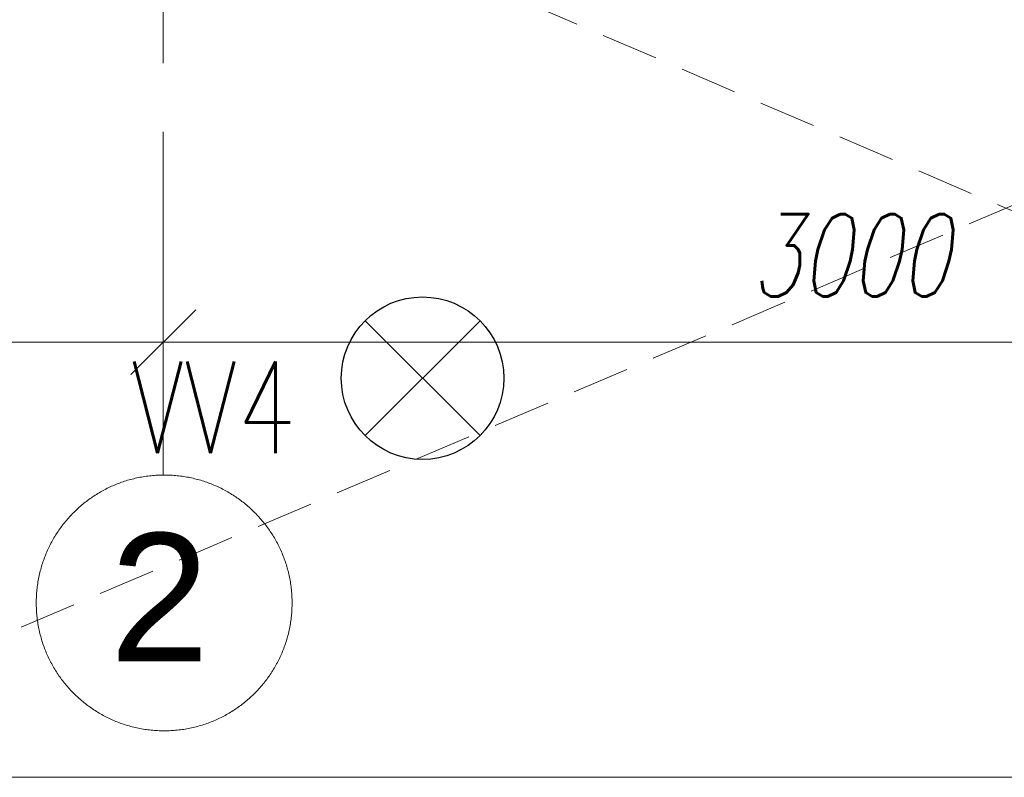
# Model space of a CAD drawing. Header units: millimetres. Extents: x 71658 to 298332, y -154437 to -30421.
# Tile 3 of 155: x 90817 to 92967, y -62686 to -61031. Entities that reach past the tile are written whole.
import ezdxf
from ezdxf.enums import TextEntityAlignment as Align

# ---------------------------------------------------------------- set-up
doc = ezdxf.new("R2010")
doc.units = ezdxf.units.MM
doc.header["$LTSCALE"] = 500
doc.header["$MEASUREMENT"] = 0
for name, pattern in [('Center', [48, 30, -6, 6, -6]), ('DASHED', [0.75, 0.5, -0.25]), ('DASHED2', [0.375, 0.25, -0.125])]:
    doc.linetypes.add(name, pattern=pattern)
doc.layers.get('0').update_dxf_attribs({"color": 250, "lineweight": 5})
doc.layers.get('Defpoints').update_dxf_attribs({"lineweight": 9})
for name, color, linetype, lineweight in [('A-02-PEENJOON', 7, 'Continuous', 0), ('A-06-TELJED', 253, 'Center', 0), ('VAL_TING', 7, 'Continuous', 18), ('VAL_TXT', 5, 'Continuous', 15)]:
    doc.layers.add(name, color=color, linetype=linetype, lineweight=lineweight)
doc.styles.add('Arial', font='arial.ttf', dxfattribs={"height": 300})
doc.styles.add('DET', font='simplex.shx', dxfattribs={"width": 0.7, "oblique": 12})
doc.styles.add('ELEKTER', font='romans.shx', dxfattribs={"width": 0.75})
doc.dimstyles.new('tööjoonis', dxfattribs={"dimscale": 100, "dimtxt": 2, "dimasz": 1, "dimexe": 5, "dimexo": 0, "dimgap": 0.75, "dimtad": 1, "dimdec": 0, "dimdsep": 46, "dimtxsty": 'DET', "dimblk1": 'MITTAPÄÄ', "dimblk2": 'MITTAPÄÄ', "dimsah": 1, "dimcen": 1, "dimse1": 1, "dimse2": 1, "dimadec": 0, "dimazin": 0, "dimtfac": 1, "dimtdec": 0, "dimtix": 1, "dimtmove": 0, "dimatfit": 2, "dimldrblk": 'MITTAPÄÄ', "dimfxl": 1, "dimtolj": 1, "dimtzin": 0, "dimarcsym": 0})

# ---------------------------------------------------------------- blocks, each defined once
blk = doc.blocks.new('MITTAPÄÄ')
for p, q in [((0, -0.5), (0, 0.5)), ((-0.354, -0.354), (0.354, 0.354)), ((1, 0), (-1, 0))]:
    blk.add_line(p, q)
blk = doc.blocks.new('*D66')
at = {"layer": 'A-06-TELJED', "color": 0, "linetype": 'ByBlock', "lineweight": -2, "transparency": 16777216}
blk.add_line((89830.1, -61735.5), (90930.1, -61735.5), dxfattribs=at)
at = {"layer": 'Defpoints', "color": 0, "linetype": 'ByBlock', "transparency": 16777216}
for p in [(91130.1, -60553.8), (89630.1, -60801), (91130.1, -61735.5)]:
    blk.add_point(p, dxfattribs=at)
at = {"layer": 'A-06-TELJED', "color": 0, "linetype": 'ByBlock', "lineweight": -2, "transparency": 16777216, "xscale": 200, "yscale": 200, "zscale": 200, "rotation": 180}
blk.add_blockref('MITTAPÄÄ', (89630.1, -61735.5), dxfattribs=at)
at = {"layer": 'A-06-TELJED', "color": 0, "linetype": 'ByBlock', "lineweight": -2, "transparency": 16777216, "xscale": 200, "yscale": 200, "zscale": 200}
blk.add_blockref('MITTAPÄÄ', (91130.1, -61735.5), dxfattribs=at)
at = {"layer": 'A-06-TELJED', "color": 0, "linetype": 'ByBlock', "transparency": 16777216, "insert": (90380.1, -61545.5), "char_height": 180, "attachment_point": 5, "style": 'DET', "bg_fill": 3, "box_fill_scale": 1.25, "bg_fill_color": 256, "bg_fill_true_color": 13158600, "bg_fill_transparency": 0}
blk.add_mtext('\\A1;1500', dxfattribs=at)
blk = doc.blocks.new('*D67')
at = {"layer": 'A-06-TELJED', "color": 0, "linetype": 'ByBlock', "lineweight": -2, "transparency": 16777216}
blk.add_line((91330.1, -61735.5), (93930.1, -61735.5), dxfattribs=at)
at = {"layer": 'Defpoints', "color": 0, "linetype": 'ByBlock', "transparency": 16777216}
for p in [(91130.1, -61659.1), (94130.1, -61720.5), (94130.1, -61735.5)]:
    blk.add_point(p, dxfattribs=at)
at = {"layer": 'A-06-TELJED', "color": 0, "linetype": 'ByBlock', "lineweight": -2, "transparency": 16777216, "xscale": 200, "yscale": 200, "zscale": 200, "rotation": 180}
blk.add_blockref('MITTAPÄÄ', (91130.1, -61735.5), dxfattribs=at)
at = {"layer": 'A-06-TELJED', "color": 0, "linetype": 'ByBlock', "lineweight": -2, "transparency": 16777216, "xscale": 200, "yscale": 200, "zscale": 200}
blk.add_blockref('MITTAPÄÄ', (94130.1, -61735.5), dxfattribs=at)
at = {"layer": 'A-06-TELJED', "color": 0, "linetype": 'ByBlock', "transparency": 16777216, "insert": (92630.1, -61545.5), "char_height": 180, "attachment_point": 5, "style": 'DET', "bg_fill": 3, "box_fill_scale": 1.25, "bg_fill_color": 256, "bg_fill_true_color": 13158600, "bg_fill_transparency": 0}
blk.add_mtext('\\A1;3000', dxfattribs=at)
blk = doc.blocks.new('ET1513')
at = {"lineweight": 30}
for p, q in [((-125.5, -125.5), (125.5, 125.5)), ((125.5, -125.5), (-125.5, 125.5))]:
    blk.add_line(p, q, dxfattribs=at)
blk.add_circle((0, 0), 177.5, dxfattribs=at)
at = {"layer": 'Defpoints', "lineweight": 30}
blk.add_point((-0.5, -0.5), dxfattribs=at)
at = {"lineweight": 30, "style": 'ELEKTER'}
for tag, p in [('TÄHIS', (194.5, 364.5)), ('RAAM', (194.5, 364.5)), ('KÕRGUS', (-410.5, 204.5))]:
    blk.add_attdef(tag, text='', height=125, dxfattribs=at).set_placement(p, align=Align.MIDDLE)
blk = doc.blocks.new('VALGUSTID')
at = {"layer": 'VAL_TING', "lineweight": 30, "ltscale": 100}
ref = blk.add_blockref('ET1513', (215069.8, -48723.1), dxfattribs=at)
ref.add_attrib('TÄHIS', 'VV4', dxfattribs={"layer": 'VAL_TXT', "lineweight": 30, "height": 200, "style": 'ELEKTER', "width": 0.75}).set_placement((214613.3, -48786.6), align=Align.MIDDLE)
blk = doc.blocks.new('TELG')
at = {"layer": 'A-06-TELJED', "linetype": 'ByBlock', "ltscale": 10}
blk.add_circle((91132.1, -62305), 279.4, dxfattribs=at)
at = {"layer": 'A-06-TELJED', "linetype": 'DASHED', "ltscale": 10, "insert": (91230.9, -62292.7), "char_height": 280, "width": 704.925, "attachment_point": 6, "style": 'Arial'}
blk.add_mtext('\\A1;{\\fArial|b0|i0|c186|p34; 2}', dxfattribs=at)
at = {"layer": 'A-06-TELJED', "linetype": 'ByBlock'}
dim = blk.add_linear_dim(base=(91130.1, -61735.5), p1=(89630.1, -60801), p2=(91130.1, -60553.8), dimstyle='tööjoonis', override={"dimtxt": 1.8, "dimasz": 2, "dimgap": 1, "dimfxl": 5, "dimtfill": 1, "dimarcsym": 2}, dxfattribs=at)
dim.commit()
dim.dimension.update_dxf_attribs({"geometry": '*D66', "text_midpoint": (90380.1, -61545.5)})
at = {"layer": 'A-06-TELJED', "ltscale": 0.05}
blk.add_lwpolyline([(91130.1, -62025.6), (91130.1, -43876.7)], dxfattribs=at)
at = {"layer": 'A-06-TELJED', "linetype": 'ByBlock'}
dim = blk.add_linear_dim(base=(94130.1, -61735.5), p1=(91130.1, -61659.1), p2=(94130.1, -61720.5), dimstyle='tööjoonis', override={"dimtxt": 1.8, "dimasz": 2, "dimgap": 1, "dimfxl": 5, "dimtfill": 1, "dimarcsym": 2}, dxfattribs=at)
dim.commit()
dim.dimension.update_dxf_attribs({"geometry": '*D67', "text_midpoint": (92630.1, -61545.5)})

msp = doc.modelspace()

# ---------------------------------------------------------------- block references
at = {"layer": 'A-06-TELJED'}
msp.add_blockref('TELG', (0, 0), dxfattribs=at)

# ---------------------------------------------------------------- next in the draw order: linework, layer by layer
at = {"layer": 'A-02-PEENJOON'}
msp.add_lwpolyline([(90540.289, -59151.092), (90050.153, -59151.092), (90050.153, -62685.997), (95867.206, -62685.997), (95867.206, -59151.092), (95420.289, -59151.092)], dxfattribs=at)
at = {"layer": 'A-02-PEENJOON', "color": 251, "linetype": 'DASHED2', "lineweight": 15, "true_color": 0x636466}
for points in [[(95420.289, -60399.414), (90050.153, -62685.997)], [(90540.289, -60399.414), (95867.206, -62685.997)]]:
    msp.add_lwpolyline(points, dxfattribs=at)

# ---------------------------------------------------------------- next in the draw order: block references
at = {"layer": 'VAL_TING'}
msp.add_blockref('VALGUSTID', (-123373.264, -13090.897), dxfattribs=at)

doc.saveas('drawing.dxf')
